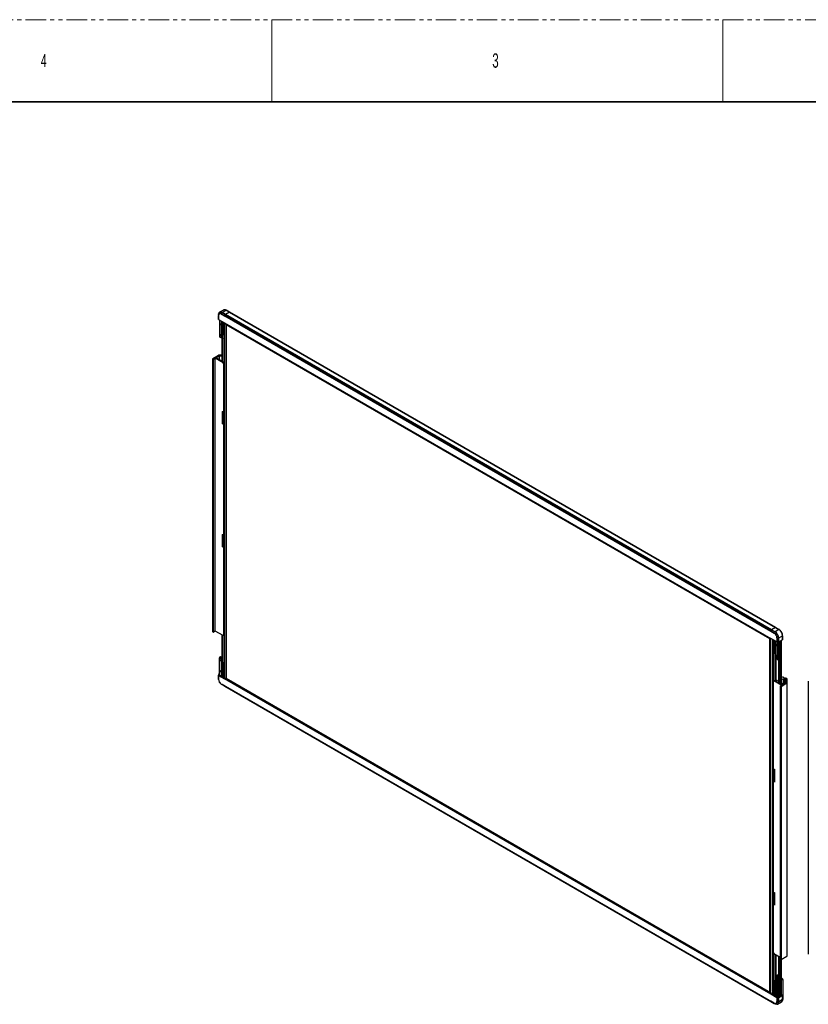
# Model space of a CAD drawing. Header units: millimetres. Extents: x 0 to 1118, y 0 to 864.
# Tile 86 of 256: x 620 to 865, y 559 to 864. Entities that reach past the tile are written whole.
import ezdxf

# ---------------------------------------------------------------- set-up
doc = ezdxf.new("R2010")
doc.units = ezdxf.units.MM
doc.linetypes.add('PHANTOM', pattern=[12.7, 6.35, -1.27, 1.27, -1.27, 1.27, -1.27])
doc.styles.add('SLDTEXTSTYLE3', font='TXT', dxfattribs={"width": 0.6})

msp = doc.modelspace()

# ---------------------------------------------------------------- linework, layer by layer
at = {"color": 7, "linetype": 'PHANTOM', "lineweight": 18}
msp.add_line((0, 863.6), (1117.6, 863.6), dxfattribs=at)
at = {"color": 7, "linetype": 'Continuous', "lineweight": 18}
for p, q in [((698.5, 863.6), (698.5, 838.2)), ((838.2, 863.6), (838.2, 838.2))]:
    msp.add_line(p, q, dxfattribs=at)
at = {"color": 7, "linetype": 'Continuous', "lineweight": 35}
msp.add_line((12.7, 838.2), (1104.9, 838.2), dxfattribs=at)
at = {"color": 7, "linetype": 'Continuous', "lineweight": 25}
for p, q in [((682.0203, 772.283), (682.0203, 772.0268)), ((682.0203, 772.0268), (682.0203, 770.802)), ((682.03, 770.7884), (682.03, 772.0132)), ((682.0556, 771.9984), (682.0556, 770.7736)), ((682.0674, 771.9916), (682.0674, 770.7668)), ((682.4122, 772.5909), (682.3125, 772.5334)), ((683.5503, 773.7098), (682.358, 773.0215)), ((682.9042, 772.518), (683.9648, 771.9057)), ((683.9648, 771.8761), (682.9042, 772.4884)), ((682.9042, 772.4748), (683.9766, 771.8557)), ((682.9111, 772.5412), (683.1329, 772.9255)), ((683.9717, 771.9289), (682.9111, 772.5412)), ((683.1329, 772.9255), (684.1936, 772.3132)), ((683.1496, 772.9431), (684.3419, 773.6314)), ((684.2103, 772.3308), (683.1496, 772.9431)), ((683.9648, 771.8761), (683.9648, 771.9057)), ((683.9648, 771.8761), (683.9766, 771.8829)), ((684.1936, 772.3132), (683.9717, 771.9289)), ((683.9766, 771.8557), (683.9766, 771.8989)), ((683.9766, 771.8989), (853.0081, 674.319)), ((683.9835, 771.9221), (684.2054, 772.3064)), ((853.015, 674.3423), (683.9835, 771.9221)), ((684.2054, 772.3064), (853.2369, 674.7266)), ((685.4026, 773.0191), (684.2103, 772.3308)), ((685.4144, 773.0123), (684.2221, 772.324)), ((853.2536, 674.7442), (684.2221, 772.324)), ((684.3419, 773.6314), (685.4026, 773.0191)), ((685.4443, 773.0233), (684.3836, 773.6356)), ((685.4144, 773.0123), (854.4459, 675.4325)), ((854.4876, 675.4366), (685.456, 773.0165)), ((682.03, 770.7884), (682.0556, 770.7736)), ((682.0556, 770.7736), (682.0674, 770.7804)), ((682.0674, 770.7668), (683.916, 769.6996)), ((682.3316, 770.6143), (682.3316, 765.49)), ((683.2948, 769.9684), (683.4598, 769.8731)), ((683.2948, 766.1579), (683.2948, 769.9684)), ((683.4598, 766.0626), (683.4598, 769.8731)), ((683.6955, 769.8269), (683.6955, 766.0626)), ((683.916, 769.6996), (853.0682, 672.0501)), ((683.9206, 769.6967), (683.9206, 659.7334)), ((684.0166, 769.6216), (684.2831, 769.3645)), ((852.9157, 672.0166), (684.2842, 769.3655)), ((684.392, 769.1016), (684.5667, 769.2024)), ((852.74, 671.9164), (684.392, 769.1016)), ((684.392, 769.1016), (684.392, 659.7505)), ((682.9412, 765.1181), (682.356, 765.456)), ((682.3732, 765.4178), (682.9585, 765.0799)), ((683.0418, 765.0799), (683.3365, 765.25)), ((683.3537, 765.2882), (683.0591, 765.1181)), ((683.4598, 766.0626), (683.2948, 766.1579)), ((683.3293, 766.0815), (683.4943, 765.9863)), ((683.3781, 765.3222), (683.3781, 766.0534)), ((683.5305, 765.867), (683.3781, 765.7791)), ((683.3781, 765.4768), (683.5305, 765.3889)), ((683.5305, 757.5774), (683.5305, 765.9787)), ((683.6955, 766.0626), (683.5776, 765.9945)), ((683.0473, 765.0831), (683.0473, 757.8563)), ((680.2778, 758.6591), (682.0919, 759.7063)), ((681.2619, 758.887), (682.2931, 759.4823)), ((683.0473, 759.7204), (682.1508, 759.7204)), ((682.2931, 759.4823), (683.0473, 759.4823)), ((682.2931, 759.4823), (682.2931, 758.2917)), ((680.2534, 758.6251), (680.2534, 674.1403)), ((680.2778, 758.5911), (680.431, 758.5026)), ((680.2778, 674.1063), (680.2778, 758.5911)), ((680.431, 674.0179), (680.431, 758.5026)), ((680.4782, 758.5026), (681.0262, 758.819)), ((680.4782, 674.0179), (680.4782, 758.5026)), ((683.501, 757.3903), (681.0262, 758.819)), ((681.0262, 674.3342), (681.0262, 758.819)), ((683.1711, 757.7849), (681.2619, 758.887)), ((683.5305, 757.9924), (683.1711, 757.7849)), ((683.473, 757.7959), (683.5305, 757.8291)), ((683.473, 757.7959), (683.473, 757.6105)), ((683.473, 757.6105), (683.6778, 757.4923)), ((683.501, 757.3903), (683.6778, 757.4923)), ((683.7014, 757.0432), (683.501, 757.3903)), ((683.6778, 757.4923), (683.8782, 757.1453)), ((683.7014, 673.0212), (683.7014, 757.0432)), ((683.7721, 757.0024), (683.8782, 757.0637)), ((683.7721, 673.062), (683.7721, 757.0024)), ((683.8782, 757.0637), (683.8782, 673.1233)), ((683.8928, 673.1329), (683.8928, 757.0948)), ((683.2948, 742.3285), (683.4598, 742.2332)), ((683.2948, 738.5179), (683.2948, 742.3285)), ((683.4598, 738.4227), (683.4598, 742.2332)), ((683.4598, 738.4227), (683.2948, 738.5179)), ((683.2948, 704.2232), (683.4598, 704.128)), ((683.2948, 700.4127), (683.2948, 704.2232)), ((683.4598, 700.3175), (683.4598, 704.128)), ((683.4598, 700.3175), (683.2948, 700.4127)), ((680.2778, 674.1063), (680.431, 674.0179)), ((681.0262, 674.3342), (680.4782, 674.0179)), ((683.501, 672.9055), (681.0262, 674.3342)), ((853.0081, 674.2759), (853.0081, 674.319)), ((853.0199, 674.2827), (853.0081, 674.2759)), ((854.0806, 673.6568), (853.0081, 674.2759)), ((853.2369, 674.7266), (853.015, 674.3423)), ((853.0199, 674.3122), (854.0806, 673.6999)), ((853.0199, 674.3122), (853.0199, 674.2827)), ((854.0806, 673.6704), (853.0199, 674.2827)), ((853.0268, 674.3355), (853.2487, 674.7198)), ((854.0875, 673.7232), (853.0268, 674.3355)), ((853.2487, 674.7198), (854.3094, 674.1075)), ((854.4459, 675.4325), (853.2536, 674.7442)), ((854.4577, 675.4257), (853.2654, 674.7374)), ((854.326, 674.1251), (853.2654, 674.7374)), ((854.3094, 674.1075), (854.0875, 673.7232)), ((855.5183, 674.8134), (854.326, 674.1251)), ((854.4577, 675.4257), (855.5183, 674.8134)), ((855.56, 674.8175), (854.4993, 675.4298)), ((683.0473, 673.1674), (683.0473, 666.5261)), ((683.501, 672.9055), (683.7014, 673.0212)), ((683.501, 672.9055), (683.6778, 673.0076)), ((683.5305, 664.6074), (683.5305, 672.9225)), ((683.8782, 673.1233), (683.6778, 673.0076)), ((683.7721, 673.062), (683.8782, 673.1233)), ((852.74, 671.9164), (852.9147, 672.0172)), ((852.74, 562.5652), (852.74, 671.9164)), ((853.0022, 672.0683), (852.9166, 672.0189)), ((852.938, 672.0312), (852.9958, 672.0647)), ((852.9757, 562.7013), (852.9757, 672.0524)), ((854.9173, 670.9827), (853.0682, 672.0501)), ((853.6828, 561.7318), (853.6828, 671.6953)), ((853.8007, 658.8592), (853.8007, 671.6273)), ((853.8449, 671.6018), (853.8449, 658.8848)), ((853.9963, 671.4245), (854.1613, 671.3292)), ((853.9963, 671.4245), (853.9963, 667.614)), ((854.1613, 671.3292), (854.1613, 667.5187)), ((854.4198, 671.2699), (854.4198, 666.1456)), ((854.9173, 672.2075), (854.9173, 670.9827)), ((854.9173, 670.9827), (854.9291, 670.9895)), ((854.9291, 670.9759), (854.9291, 672.2007)), ((854.9291, 670.9759), (854.9547, 670.9611)), ((854.9547, 672.1859), (854.9547, 670.9611)), ((854.9783, 672.1803), (855.422, 672.1803)), ((854.9783, 670.9555), (854.9783, 672.1803)), ((855.422, 670.9555), (854.9783, 670.9555)), ((855.422, 672.1803), (855.422, 670.9555)), ((855.4456, 672.1859), (856.6379, 672.8742)), ((855.4456, 670.9611), (855.4456, 672.1859)), ((856.6379, 671.6494), (855.4456, 670.9611)), ((855.5192, 665.9473), (855.5192, 671.0036)), ((855.813, 670.6613), (855.5192, 670.8309)), ((855.813, 671.1732), (855.813, 658.1208)), ((855.9308, 658.0528), (855.9308, 671.2412)), ((856.3677, 657.8006), (856.3677, 671.4934)), ((856.6379, 672.8742), (856.6379, 671.6494)), ((856.6623, 671.6834), (856.6623, 672.9082)), ((854.1613, 667.5187), (853.9963, 667.614)), ((855.5192, 669.0085), (855.813, 669.1781)), ((855.71, 668.4935), (855.813, 668.5529)), ((682.3316, 666.1345), (682.3316, 666.0734)), ((682.3316, 660.6979), (682.3316, 666.0734)), ((682.356, 666.0394), (682.9412, 665.7015)), ((682.356, 660.6638), (682.356, 666.0394)), ((682.615, 666.3462), (682.3732, 666.2066)), ((682.6567, 666.3421), (682.4149, 666.2025)), ((682.4149, 666.2025), (682.4149, 666.1415)), ((682.4149, 666.1415), (683.0002, 665.8036)), ((683.2948, 665.9737), (682.6567, 666.3421)), ((683.3365, 665.9778), (682.6983, 666.3462)), ((682.9412, 660.326), (682.9412, 665.7015)), ((683.0002, 665.8036), (683.2948, 665.9737)), ((683.0591, 665.7015), (683.3537, 665.8716)), ((683.0591, 660.326), (683.0591, 665.7015)), ((683.1045, 666.3764), (683.1045, 666.1117)), ((683.1652, 666.322), (683.5305, 666.1111)), ((683.2223, 666.0437), (683.2223, 666.289)), ((683.3781, 664.5134), (683.3781, 665.9056)), ((683.4127, 664.5393), (683.5305, 664.6074)), ((683.5776, 664.4441), (683.4127, 664.5393)), ((683.5305, 664.6074), (683.6955, 664.5121)), ((854.0309, 667.5376), (854.1958, 667.4424)), ((854.2792, 667.4507), (854.397, 667.5187)), ((854.397, 667.5187), (854.397, 658.9526)), ((855.0294, 665.7737), (854.4442, 666.1116)), ((854.4614, 666.0734), (855.0467, 665.7355)), ((854.7152, 658.9654), (854.7152, 665.9269)), ((855.1941, 665.7596), (855.0884, 665.7596)), ((855.0884, 665.7244), (855.1941, 665.7244)), ((855.2357, 665.7355), (855.4775, 665.8751)), ((855.4948, 665.9133), (855.253, 665.7737)), ((855.5166, 658.2919), (855.5166, 665.9267)), ((855.813, 666.6126), (855.5192, 666.7822)), ((683.2948, 664.3352), (683.4598, 664.24)), ((683.2948, 660.5247), (683.2948, 664.3352)), ((683.4598, 660.4294), (683.4598, 664.24)), ((683.6955, 664.5121), (683.5776, 664.4441)), ((683.6955, 664.5121), (683.6955, 660.4294)), ((682.0203, 660.8905), (682.0203, 660.6343)), ((682.0203, 660.6343), (682.0203, 659.4095)), ((682.3316, 661.0782), (682.03, 660.9041)), ((682.03, 659.3959), (682.03, 660.6207)), ((682.0556, 660.6059), (682.03, 660.6207)), ((682.0556, 660.6059), (682.256, 660.7216)), ((682.0556, 660.6059), (682.0556, 659.3811)), ((682.0674, 660.5991), (682.2442, 660.7012)), ((682.0674, 659.3743), (682.0674, 660.5991)), ((682.0674, 660.5991), (683.916, 659.5319)), ((684.0928, 659.634), (682.2442, 660.7012)), ((682.256, 660.7216), (682.256, 660.6944)), ((682.356, 660.6638), (682.256, 660.7216)), ((683.1416, 660.2103), (682.9412, 660.326)), ((683.0591, 660.326), (683.308, 660.4697)), ((683.4598, 660.4294), (683.2948, 660.5247)), ((683.3293, 660.4484), (683.4943, 660.3531)), ((683.5305, 659.9586), (683.5305, 660.3455)), ((683.6955, 660.4294), (683.5776, 660.3614)), ((683.7544, 659.8293), (683.7544, 660.2593)), ((683.781, 659.814), (683.781, 660.2222)), ((683.8688, 660.3293), (683.8155, 660.2985)), ((683.9206, 660.2995), (683.8723, 660.3274)), ((683.9206, 660.2777), (683.8988, 660.2903)), ((684.0928, 659.634), (683.916, 659.5319)), ((853.0682, 561.8824), (683.916, 659.5319)), ((684.0166, 659.5337), (684.3184, 659.7079)), ((684.3184, 659.7079), (684.392, 659.7504)), ((684.3184, 659.7079), (852.9016, 562.3869)), ((684.392, 659.7505), (852.74, 562.5652)), ((853.7754, 658.8434), (853.7754, 574.8816)), ((853.9904, 658.9688), (853.7901, 658.8531)), ((853.7901, 658.8531), (853.7901, 574.8311)), ((853.9904, 658.9688), (854.1672, 659.0709)), ((853.9904, 658.9688), (856.4653, 657.5401)), ((854.1672, 659.0709), (854.372, 658.9526)), ((854.372, 658.9526), (854.6931, 658.9526)), ((855.0334, 658.9858), (854.674, 658.7783)), ((854.674, 658.7783), (856.5832, 657.6762)), ((854.892, 659.0675), (854.6931, 658.9526)), ((856.589, 660.0472), (856.3677, 659.9194)), ((856.9072, 659.224), (856.3677, 659.5354)), ((857.2254, 659.7478), (856.7069, 660.0472)), ((856.8483, 659.4621), (857.2254, 659.6798)), ((856.8483, 659.4621), (857.0605, 659.3396)), ((857.6851, 659.7002), (857.0605, 659.3396)), ((857.1429, 659.224), (857.4721, 659.414)), ((857.2499, 659.4489), (857.2499, 659.7138)), ((857.6144, 659.3799), (857.6144, 658.2715)), ((857.7322, 659.7002), (858.0024, 659.5442)), ((858.0268, 658.1894), (858.0268, 659.5102)), ((864.6189, 658.7948), (864.6189, 574.3101)), ((682.9042, 657.925), (683.9766, 657.3059)), ((682.9042, 657.9114), (683.9648, 657.2991)), ((683.9648, 657.2696), (682.9042, 657.8819)), ((682.9111, 657.8666), (683.9717, 657.2543)), ((683.1329, 657.7385), (682.9111, 657.8666)), ((684.1936, 657.1262), (683.1329, 657.7385)), ((683.9648, 657.2991), (683.9766, 657.3059)), ((683.9648, 657.2696), (683.9648, 657.2991)), ((683.9717, 657.2543), (683.9835, 657.2475)), ((683.9766, 657.3059), (683.9766, 657.2628)), ((853.0081, 559.6829), (683.9766, 657.2628)), ((683.9835, 657.2475), (853.015, 559.6677)), ((684.2054, 657.1194), (683.9835, 657.2475)), ((853.2289, 559.5442), (684.2054, 657.1194)), ((855.9075, 657.2101), (855.9075, 572.7254)), ((856.4653, 657.5401), (855.9173, 657.2238)), ((856.0705, 657.1081), (855.9173, 657.1965)), ((855.9173, 657.1965), (855.9173, 572.7118)), ((856.0705, 657.1081), (856.0705, 572.6233)), ((858.0024, 658.1553), (856.1884, 657.1081)), ((856.1884, 657.1081), (856.1884, 572.6233)), ((856.5832, 657.6762), (857.6144, 658.2715)), ((858.0024, 658.1553), (858.0024, 573.6706)), ((858.0268, 573.7046), (858.0268, 658.1894)), ((853.9963, 631.5365), (854.1613, 631.4412)), ((853.9963, 631.5365), (853.9963, 627.7259)), ((854.1613, 631.4412), (854.1613, 627.6307)), ((854.1613, 627.6307), (853.9963, 627.7259)), ((853.9963, 593.4312), (854.1613, 593.336)), ((853.9963, 593.4312), (853.9963, 589.6207)), ((854.1613, 593.336), (854.1613, 589.5255)), ((854.1613, 589.5255), (853.9963, 589.6207)), ((853.7901, 574.8311), (853.9904, 574.4841)), ((853.8007, 561.6637), (853.8007, 574.8128)), ((853.8449, 574.7362), (853.8449, 562.2043)), ((853.9904, 574.4841), (855.9075, 573.3773)), ((854.397, 574.2494), (854.397, 565.9682)), ((854.7152, 567.1522), (854.7152, 574.0657)), ((855.5166, 566.9617), (855.5166, 573.603)), ((855.813, 573.4319), (855.813, 561.2776)), ((856.1884, 572.6233), (858.0024, 573.6706)), ((856.0705, 572.6233), (855.9173, 572.7118)), ((855.9308, 561.3457), (855.9308, 572.704)), ((856.3677, 561.5979), (856.3677, 572.7269)), ((855.3988, 566.8937), (854.8331, 567.2202)), ((855.4821, 566.8854), (855.813, 567.0764)), ((853.9963, 565.7913), (854.1613, 565.6961)), ((853.9963, 565.7913), (853.9963, 561.9808)), ((854.232, 566.0635), (854.1142, 565.9954)), ((854.2792, 565.9002), (854.1142, 565.9954)), ((854.1613, 565.6961), (854.1613, 561.8855)), ((854.232, 566.0635), (854.397, 565.9682)), ((854.2792, 565.9002), (854.397, 565.9682)), ((854.4198, 566.729), (854.4198, 561.3535)), ((854.4442, 566.695), (854.4442, 561.3194)), ((854.4442, 566.695), (855.0294, 566.3571)), ((854.756, 566.9713), (854.4614, 566.8012)), ((854.7977, 566.9672), (854.5031, 566.7971)), ((854.5031, 566.7971), (855.0884, 566.4592)), ((855.4358, 566.5988), (854.7977, 566.9672)), ((855.4775, 566.6029), (854.8394, 566.9713)), ((855.0294, 560.9816), (855.0294, 566.3571)), ((855.0884, 566.4592), (855.1941, 566.4592)), ((855.0884, 566.4592), (855.0884, 566.343)), ((855.0884, 566.343), (855.1941, 566.343)), ((855.0884, 560.9675), (855.0884, 566.343)), ((855.1941, 566.4592), (855.4358, 566.5988)), ((855.1941, 566.4592), (855.1941, 566.343)), ((855.1941, 560.9675), (855.1941, 566.343)), ((855.253, 566.3571), (855.4948, 566.4967)), ((855.253, 560.9816), (855.253, 566.3571)), ((855.3045, 566.9481), (855.3045, 566.7028)), ((855.4948, 561.1211), (855.4948, 566.4967)), ((855.5192, 561.1552), (855.5192, 566.5307)), ((855.5192, 566.3045), (855.5873, 566.2744)), ((855.5873, 565.5939), (855.5192, 565.6425)), ((855.813, 564.511), (855.5192, 564.6806)), ((855.7052, 566.3424), (855.5873, 566.2744)), ((855.813, 566.2566), (855.7052, 566.3424)), ((855.7956, 565.5733), (855.813, 565.5833)), ((856.4376, 566.8592), (856.3677, 566.8995)), ((856.6969, 566.1924), (856.7911, 566.2468)), ((856.6969, 566.1924), (856.6969, 560.3454)), ((856.7911, 560.3998), (856.7911, 566.2468)), ((852.74, 562.5652), (852.9757, 562.7013)), ((852.7606, 562.5771), (852.9958, 562.4413)), ((852.9958, 562.4413), (852.9016, 562.3869)), ((853.0022, 561.9804), (852.9016, 562.3869)), ((852.9958, 562.4413), (853.0418, 562.3617)), ((853.1617, 562.0725), (853.0022, 561.9804)), ((853.0324, 562.2984), (853.1617, 562.0725)), ((853.245, 561.9845), (853.0682, 561.8824)), ((854.9173, 560.815), (853.0682, 561.8824)), ((853.245, 561.9845), (855.0941, 560.917)), ((853.8449, 562.2723), (853.8007, 562.2468)), ((853.8449, 562.2505), (853.826, 562.2614)), ((853.8449, 562.2043), (853.9963, 562.1168)), ((853.8708, 562.1893), (853.8519, 562.1784)), ((853.8519, 562.1784), (853.8519, 561.6341)), ((853.9963, 562.0951), (853.8519, 562.1784)), ((854.1613, 561.8855), (853.9963, 561.9808)), ((854.0309, 561.9045), (854.1958, 561.8092)), ((854.1466, 561.8377), (854.1466, 561.464)), ((854.1731, 561.4487), (854.1731, 561.8224)), ((854.4198, 561.5648), (854.2021, 561.4392)), ((854.4442, 561.3194), (854.2438, 561.4351)), ((854.2792, 561.8175), (854.397, 561.8855)), ((854.397, 561.8855), (854.397, 561.5517)), ((855.0941, 560.917), (854.9173, 560.815)), ((854.9291, 560.8082), (855.1294, 560.9238)), ((855.1294, 560.9238), (855.0294, 560.9816)), ((855.1941, 560.9675), (855.0884, 560.9675)), ((855.0941, 560.9034), (855.0941, 560.917)), ((855.4948, 561.1211), (855.253, 560.9816)), ((856.6379, 561.4817), (855.4456, 560.7934)), ((855.5192, 562.8582), (855.813, 563.0278)), ((855.5192, 561.7874), (855.813, 561.6178)), ((855.5192, 561.421), (855.813, 561.5906)), ((855.5192, 561.3792), (855.754, 561.2436)), ((855.5242, 562.0239), (855.6421, 562.092)), ((855.754, 561.2436), (856.4258, 561.6314)), ((856.4965, 561.6314), (856.6379, 561.5498)), ((856.6379, 561.4817), (856.6379, 560.2569)), ((856.6623, 560.2909), (856.6623, 561.5157)), ((854.0806, 559.107), (853.0081, 559.7261)), ((853.0081, 559.7261), (853.0081, 559.6829)), ((853.015, 559.6677), (853.0268, 559.6609)), ((853.0199, 559.7057), (853.0317, 559.7125)), ((853.0199, 559.7057), (853.0199, 559.6761)), ((853.0199, 559.7057), (854.0806, 559.0934)), ((854.0806, 559.0638), (853.0199, 559.6761)), ((853.0268, 559.6609), (854.0875, 559.0486)), ((853.2487, 559.5327), (853.0268, 559.6609)), ((854.3094, 558.9204), (853.2487, 559.5327)), ((854.0875, 559.0486), (854.3094, 558.9204)), ((854.6722, 559.0484), (854.7718, 559.1059)), ((854.9173, 560.815), (854.9173, 559.5902)), ((854.9547, 560.7934), (854.9291, 560.8082)), ((854.9291, 559.5834), (854.9291, 560.8082)), ((854.9547, 560.7934), (854.9547, 559.5686)), ((854.9783, 560.7878), (855.422, 560.7878)), ((854.9783, 559.563), (854.9783, 560.7878)), ((855.422, 559.563), (854.9783, 559.563)), ((855.1176, 558.8437), (856.3099, 559.532)), ((855.422, 560.7878), (855.422, 559.563)), ((855.4456, 559.5686), (855.4456, 560.7934)), ((856.6379, 560.2569), (855.4456, 559.5686)), ((856.7911, 560.3998), (856.6969, 560.3454))]:
    msp.add_line(p, q, dxfattribs=at)
at = {"color": 8, "linetype": 'Continuous', "lineweight": 25}
for p, q in [((682.0556, 771.9984), (682.0675, 772.0053)), ((682.9042, 772.4748), (682.9159, 772.4816)), ((682.356, 770.6002), (682.356, 765.456)), ((682.799, 769.2149), (682.6516, 769.1298)), ((682.9412, 765.1181), (682.9412, 770.2623)), ((683.0591, 765.1181), (683.0591, 770.1943)), ((682.799, 765.8126), (682.6516, 765.7276)), ((683.3537, 765.2882), (683.3537, 766.0675)), ((683.3781, 765.7227), (683.5305, 765.8107)), ((683.3891, 764.5859), (683.5305, 764.6676)), ((854.0923, 673.6635), (854.0806, 673.6568)), ((854.4442, 671.2558), (854.4442, 666.1116)), ((854.929, 672.2142), (854.9173, 672.2075)), ((855.0294, 670.9555), (855.0294, 665.7737)), ((855.0884, 670.9555), (855.0884, 665.7596)), ((855.1941, 670.9555), (855.1941, 665.7596)), ((855.253, 670.9555), (855.253, 665.7737)), ((855.4948, 665.9133), (855.4948, 670.9895)), ((856.3433, 657.8146), (856.3433, 671.4793)), ((854.7338, 670.1291), (854.5864, 670.0441)), ((855.813, 670.4592), (855.5192, 670.2896)), ((855.5192, 670.0175), (855.813, 670.1871)), ((855.813, 669.2344), (855.5192, 669.0648)), ((855.813, 668.6826), (855.7894, 668.669)), ((682.6517, 665.4264), (682.5043, 665.3414)), ((683.3537, 664.4871), (683.3537, 665.8716)), ((683.3891, 666.601), (683.5305, 666.6827)), ((854.7338, 666.7269), (854.5864, 666.6418)), ((855.0884, 665.7244), (855.0884, 665.7596)), ((855.1748, 665.4161), (855.3811, 665.5352)), ((855.1941, 665.7244), (855.1941, 665.7596)), ((855.813, 666.4106), (855.5192, 666.241)), ((855.5192, 665.9688), (855.813, 666.1384)), ((682.6517, 662.0242), (682.5043, 661.9391)), ((682.0674, 659.3879), (682.0556, 659.3811)), ((683.4417, 660.3835), (683.1416, 660.2103)), ((683.5305, 660.2987), (683.2359, 660.1287)), ((683.7544, 660.2593), (683.8004, 660.2858)), ((683.8988, 660.2903), (683.9177, 660.3012)), ((856.9072, 657.8633), (856.9072, 659.224)), ((857.1429, 657.9993), (857.1429, 659.224)), ((857.2254, 659.4349), (857.2254, 659.6798)), ((857.4721, 658.1894), (857.4721, 659.414)), ((682.9042, 657.9114), (682.9159, 657.9182)), ((856.5007, 658.0297), (856.3677, 657.9529)), ((856.3433, 561.5838), (856.3433, 572.7128)), ((854.7152, 567.1522), (854.8331, 567.2202)), ((855.1748, 567.4312), (855.3811, 567.5503)), ((855.813, 567.1328), (855.5166, 566.9617)), ((854.8811, 565.8303), (854.7338, 565.7453)), ((855.813, 564.3089), (855.5192, 564.1393)), ((855.5192, 563.8672), (855.813, 564.0368)), ((855.5873, 565.73), (855.7641, 565.8321)), ((856.4376, 566.8592), (856.3677, 566.8188)), ((854.4198, 561.5367), (854.2438, 561.4351)), ((854.8811, 562.4281), (854.7338, 562.343)), ((855.813, 563.0841), (855.5192, 562.9145)), ((854.0924, 559.1002), (854.0806, 559.0934)), ((854.9173, 559.5902), (854.9291, 559.597))]:
    msp.add_line(p, q, dxfattribs=at)
at = {"color": 7, "linetype": 'Continuous', "lineweight": 25, "flags": 128}
for points in [[(682.0203, 772.283), (682.0416, 772.5213), (682.105, 772.7258), (682.2078, 772.8886), (682.3462, 773.0034), (682.5148, 773.0659), (682.7071, 773.0735), (682.9159, 773.0262), (683.1329, 772.9255)], [(683.1496, 772.9431), (682.9312, 773.0444), (682.7212, 773.0921), (682.5276, 773.0843), (682.3579, 773.0215), (682.2187, 772.9059), (682.1556, 772.819)], [(682.6516, 769.1298), (682.5953, 769.1753), (682.5475, 769.2398), (682.5155, 769.3134), (682.5043, 769.385), (682.5155, 769.4436), (682.5475, 769.4804), (682.5953, 769.4896), (682.6516, 769.4701)], [(682.6516, 769.4701), (682.708, 769.4246), (682.7558, 769.3601), (682.7877, 769.2865), (682.799, 769.2149), (682.7877, 769.1563), (682.7558, 769.1195), (682.708, 769.1102), (682.6516, 769.1298)], [(682.6516, 765.7276), (682.5953, 765.7731), (682.5475, 765.8375), (682.5155, 765.9112), (682.5043, 765.9827), (682.5155, 766.0414), (682.5475, 766.0781), (682.5953, 766.0874), (682.6516, 766.0678)], [(682.6516, 766.0678), (682.708, 766.0223), (682.7558, 765.9578), (682.7877, 765.8842), (682.799, 765.8126), (682.7877, 765.754), (682.7558, 765.7173), (682.708, 765.708), (682.6516, 765.7276)], [(683.3891, 764.5859), (683.3102, 764.6496), (683.2432, 764.7399), (683.1985, 764.8429), (683.1828, 764.9431), (683.1985, 765.0252), (683.2432, 765.0767), (683.3102, 765.0897), (683.3891, 765.0622)], [(683.3891, 765.0622), (683.468, 764.9985), (683.5305, 764.9158)], [(683.5305, 764.5691), (683.468, 764.5585), (683.3891, 764.5859)], [(854.5864, 670.0441), (854.5977, 670.1027), (854.6296, 670.1395), (854.6774, 670.1488), (854.7338, 670.1292), (854.7901, 670.0837), (854.8379, 670.0192), (854.8699, 669.9456), (854.8811, 669.874)], [(854.8811, 669.874), (854.8699, 669.8154), (854.8379, 669.7786), (854.7901, 669.7693), (854.7338, 669.7889), (854.6774, 669.8344), (854.6296, 669.8989), (854.5977, 669.9725), (854.5864, 670.0441)], [(855.5192, 668.6209), (855.586, 668.5978), (855.6433, 668.609), (855.6817, 668.6531), (855.6951, 668.7234)], [(855.7894, 668.669), (855.7688, 668.5611), (855.71, 668.4935), (855.6221, 668.4764), (855.5192, 668.512)], [(855.6779, 668.8213), (855.629, 668.8894), (855.5945, 668.9657)], [(855.813, 669.0287), (855.7399, 669.1228), (855.7318, 669.1312)], [(682.5043, 665.3414), (682.5155, 665.4), (682.5475, 665.4367), (682.5953, 665.446), (682.6516, 665.4264), (682.708, 665.3809), (682.7558, 665.3165), (682.7877, 665.2428), (682.799, 665.1713)], [(682.799, 665.1713), (682.7877, 665.1126), (682.7558, 665.0759), (682.708, 665.0666), (682.6516, 665.0862), (682.5953, 665.1317), (682.5475, 665.1962), (682.5155, 665.2698), (682.5043, 665.3414)], [(683.3891, 666.601), (683.3102, 666.6647), (683.2432, 666.755), (683.1985, 666.858), (683.1828, 666.9582), (683.1985, 667.0403), (683.2432, 667.0918), (683.3102, 667.1048), (683.3891, 667.0773)], [(683.3891, 667.0773), (683.468, 667.0136), (683.5305, 666.9309)], [(683.5305, 666.5842), (683.468, 666.5736), (683.3891, 666.601)], [(854.5864, 666.6418), (854.5977, 666.7005), (854.6296, 666.7372), (854.6774, 666.7465), (854.7338, 666.7269), (854.7901, 666.6814), (854.8379, 666.6169), (854.8699, 666.5433), (854.8811, 666.4717)], [(854.8811, 666.4717), (854.8699, 666.4131), (854.8379, 666.3764), (854.7901, 666.3671), (854.7338, 666.3867), (854.6774, 666.4322), (854.6296, 666.4966), (854.5977, 666.5703), (854.5864, 666.6418)], [(855.2993, 665.7723), (855.3207, 665.7385), (855.3654, 665.6354), (855.3811, 665.5352), (855.3654, 665.4531), (855.3207, 665.4017), (855.2538, 665.3887), (855.1748, 665.4161)], [(682.5043, 661.9391), (682.5155, 661.9977), (682.5475, 662.0345), (682.5953, 662.0438), (682.6516, 662.0242), (682.708, 661.9787), (682.7558, 661.9142), (682.7877, 661.8406), (682.799, 661.769)], [(682.799, 661.769), (682.7877, 661.7104), (682.7558, 661.6736), (682.708, 661.6644), (682.6516, 661.6839), (682.5953, 661.7294), (682.5475, 661.7939), (682.5155, 661.8675), (682.5043, 661.9391)], [(857.4721, 659.414), (857.4917, 659.4224), (857.5148, 659.4271), (857.5392, 659.4278), (857.5629, 659.4244), (857.5839, 659.4171), (857.6003, 659.4067), (857.6108, 659.3939), (857.6144, 659.3799)], [(856.3677, 658.2758), (856.4097, 658.2394), (856.4575, 658.1749), (856.4894, 658.1013), (856.5007, 658.0297), (856.4894, 657.9711), (856.4575, 657.9343), (856.4097, 657.9251), (856.3677, 657.9372)], [(855.1748, 567.4312), (855.0959, 567.4949), (855.029, 567.5852), (854.9843, 567.6882), (854.9686, 567.7884), (854.9843, 567.8705), (855.029, 567.922), (855.0959, 567.935), (855.1748, 567.9075)], [(855.1748, 567.9075), (855.2538, 567.8438), (855.3207, 567.7536), (855.3654, 567.6505), (855.3811, 567.5503), (855.3654, 567.4682), (855.3207, 567.4168), (855.2538, 567.4038), (855.1748, 567.4312)], [(854.7338, 565.7453), (854.6774, 565.7908), (854.6296, 565.8553), (854.5977, 565.9289), (854.5864, 566.0005), (854.5977, 566.0591), (854.6296, 566.0958), (854.6774, 566.1051), (854.7338, 566.0855)], [(854.7338, 566.0855), (854.7901, 566.04), (854.8379, 565.9756), (854.8699, 565.9019), (854.8811, 565.8304), (854.8699, 565.7717), (854.8379, 565.735), (854.7901, 565.7257), (854.7338, 565.7453)], [(855.7052, 566.3424), (855.5924, 566.3816), (855.5192, 566.3734)], [(855.5873, 566.1383), (855.5197, 566.1618), (855.5192, 566.1619)], [(855.5192, 565.7851), (855.5197, 565.7846), (855.5873, 565.73)], [(855.5873, 565.73), (855.655, 565.7065), (855.7123, 565.7177), (855.7506, 565.7618), (855.7641, 565.8321), (855.7506, 565.918), (855.7123, 566.0064), (855.655, 566.0837), (855.5873, 566.1383)], [(855.813, 565.5852), (855.7956, 565.5733), (855.7001, 565.5548), (855.5873, 565.5939)], [(855.7469, 565.93), (855.698, 565.9981), (855.6635, 566.0744)], [(854.7338, 562.343), (854.6774, 562.3885), (854.6296, 562.453), (854.5977, 562.5266), (854.5864, 562.5982), (854.5977, 562.6568), (854.6296, 562.6936), (854.6774, 562.7029), (854.7338, 562.6833)], [(854.7338, 562.6833), (854.7901, 562.6378), (854.8379, 562.5733), (854.8699, 562.4997), (854.8811, 562.4281), (854.8699, 562.3695), (854.8379, 562.3327), (854.7901, 562.3235), (854.7338, 562.343)], [(855.813, 562.1225), (855.7599, 562.1601), (855.6697, 562.1914), (855.5933, 562.1766), (855.5422, 562.1177), (855.5242, 562.0239)], [(855.6421, 562.092), (855.66, 562.1858), (855.663, 562.1919)], [(855.422, 559.563), (855.4007, 559.3246), (855.3373, 559.1202), (855.2345, 558.9574), (855.0961, 558.8426), (854.9275, 558.7801), (854.7352, 558.7724), (854.5264, 558.8198), (854.3094, 558.9204)], [(854.8413, 558.7697), (854.948, 558.7809), (855.1177, 558.8437), (855.2569, 558.9593), (855.3604, 559.123), (855.4241, 559.3288), (855.4456, 559.5686)]]:
    msp.add_lwpolyline(points, dxfattribs=at)
at = {"color": 7, "linetype": 'Continuous', "lineweight": 25}
for centre, radius, start, end in [((682.5633, 772.1149), 0.5502, 50.796715, 189.214037), ((682.0369, 772.0285), 0.0168, 185.694799, 245.625342), ((682.5629, 772.0996), 0.5399, 50.796715, 189.214037), ((682.5729, 772.0823), 0.5241, 50.796715, 189.214037), ((682.5775, 772.0744), 0.5168, 50.796715, 189.214037), ((682.9522, 772.5163), 0.0481, 148.856272, 178.043501), ((683.1751, 772.9023), 0.0481, 121.954672, 151.144391), ((684.0129, 771.904), 0.0481, 148.856272, 178.043501), ((684.0247, 771.8972), 0.0481, 148.856272, 178.043501), ((684.2357, 772.29), 0.0481, 121.954672, 151.144391), ((684.2475, 772.2832), 0.0481, 121.954672, 151.144391), ((685.4262, 772.9882), 0.0389, 52.69131, 127.305619), ((685.4388, 772.9783), 0.0419, 65.692881, 125.617577), ((682.0369, 770.8036), 0.0168, 185.694799, 245.625342), ((683.5154, 769.9635), 0.2207, 157.366261, 178.742484), ((683.6804, 769.8683), 0.2207, 157.366261, 178.742484), ((682.4149, 765.49), 0.0833, 180, 240.002688), ((682.3733, 765.4941), 0.0419, 185.694799, 245.625342), ((683.3765, 766.1488), 0.0822, 173.701153, 234.986667), ((683.2948, 765.3222), 0.0833, 299.997312, 0), ((683.5316, 766.051), 0.0728, 170.785963, 309.203285), ((683.0002, 765.2318), 0.1281, 242.609672, 297.390328), ((683.0002, 765.1521), 0.0833, 240.002688, 299.997312), ((682.1484, 759.6002), 0.1202, 88.855903, 118.040239), ((680.2907, 758.6251), 0.0364, 110.783421, 249.216579), ((680.4546, 758.5481), 0.0512, 242.609672, 297.390328), ((683.5162, 742.3235), 0.2214, 156.914804, 178.723514), ((683.6812, 742.2283), 0.2214, 156.914804, 178.723514), ((683.3934, 738.513), 0.0987, 177.135452, 214.945781), ((683.5584, 738.4178), 0.0987, 177.135452, 214.945781), ((683.5162, 704.2183), 0.2214, 156.914804, 178.723514), ((683.6812, 704.1231), 0.2214, 156.914804, 178.723514), ((683.3934, 700.4078), 0.0987, 177.135452, 214.945781), ((683.5584, 700.3125), 0.0987, 177.135452, 214.945781), ((680.2951, 674.1445), 0.0419, 185.694799, 245.625342), ((680.4546, 674.0634), 0.0512, 242.609672, 297.390328), ((853.0562, 674.3174), 0.0481, 148.856272, 178.043501), ((853.068, 674.3106), 0.0481, 148.856272, 178.043501), ((853.279, 674.7034), 0.0481, 121.954672, 151.144391), ((853.2908, 674.6966), 0.0481, 121.954672, 151.144391), ((854.1286, 673.6983), 0.0481, 148.856272, 178.043501), ((853.0569, 672.0995), 1.8998, 2.605478, 57.394522), ((853.0442, 672.0923), 1.936, 2.605478, 57.394522), ((854.3515, 674.0843), 0.0481, 121.954672, 151.144391), ((853.0063, 672.0703), 2.4183, 2.605478, 57.394522), ((853.0149, 672.0753), 2.4333, 2.605478, 57.394522), ((854.4695, 675.4016), 0.0389, 52.69131, 127.305619), ((854.4821, 675.3916), 0.0419, 65.692881, 125.617577), ((854.2072, 672.7636), 2.4333, 2.605478, 57.394522), ((854.217, 671.4196), 0.2207, 157.366261, 178.742484), ((853.0868, 672.1169), 1.8442, 2.605478, 57.394522), ((853.1006, 672.1248), 1.8186, 2.605478, 57.394522), ((854.3819, 671.3244), 0.2207, 157.366261, 178.742484), ((854.9773, 672.2284), 0.0481, 241.959761, 271.144097), ((854.9773, 671.0035), 0.0481, 241.959761, 271.144097), ((855.423, 672.2284), 0.0481, 268.855903, 298.040239), ((855.423, 671.0035), 0.0481, 268.855903, 298.040239), ((856.6206, 671.6876), 0.0419, 294.374658, 354.305201), ((854.078, 667.6049), 0.0822, 173.701152, 234.986667), ((855.307, 668.7044), 0.3886, 2.799712, 53.857552), ((855.1859, 668.6365), 0.6044, 3.080811, 44.908746), ((682.4149, 666.1345), 0.0833, 119.997312, 180), ((682.408, 666.126), 0.0769, 84.817422, 173.64866), ((682.408, 666.0649), 0.0769, 84.817422, 173.64866), ((682.3733, 666.0776), 0.0419, 185.694799, 245.625342), ((682.4839, 666.0336), 0.1281, 122.605478, 177.394522), ((682.6567, 666.274), 0.0833, 60.002688, 119.997312), ((683.0692, 665.6957), 0.1281, 122.605478, 177.394522), ((683.0002, 665.8153), 0.1281, 242.609672, 297.390328), ((682.9312, 665.6957), 0.1281, 2.605478, 57.394522), ((683.3032, 666.5378), 0.2561, 182.605478, 237.394522), ((683.2258, 665.8658), 0.1281, 2.605478, 57.394522), ((683.5507, 664.3236), 0.2561, 122.605478, 177.394522), ((683.2948, 665.9056), 0.0833, 0, 60.002688), ((854.2332, 667.5071), 0.0728, 170.785963, 309.203285), ((854.5031, 666.1456), 0.0833, 180, 240.002688), ((855.4001, 665.784), 0.4314, 180.460407, 238.524591), ((855.086, 665.8798), 0.1202, 241.959761, 271.144097), ((855.0884, 665.8077), 0.0833, 240.002688, 270), ((855.1965, 665.8798), 0.1202, 268.855903, 298.040239), ((855.1941, 665.8077), 0.0833, 270, 299.997312), ((855.4358, 665.9473), 0.0833, 299.997312, 0), ((683.7157, 664.2283), 0.2561, 122.605478, 177.394522), ((682.0369, 660.8888), 0.0168, 114.374658, 174.305201), ((682.0369, 660.636), 0.0168, 185.694799, 245.625342), ((682.0369, 659.4112), 0.0168, 185.694799, 245.625342), ((683.9543, 659.4975), 1.936, 182.605478, 237.394522), ((683.9279, 659.4822), 1.8998, 182.605478, 237.394522), ((683.8979, 659.4649), 1.8442, 182.605478, 237.394522), ((683.8841, 659.457), 1.8186, 182.605478, 237.394522), ((682.3733, 660.702), 0.0419, 185.694799, 245.625342), ((683.0002, 660.4397), 0.1281, 242.609672, 297.390328), ((683.0752, 660.1052), 0.1244, 24.068847, 57.722359), ((683.3765, 660.5157), 0.0822, 173.701153, 234.986667), ((683.5316, 660.4178), 0.0728, 170.785963, 309.203285), ((683.8263, 660.271), 0.0728, 50.796715, 189.214037), ((683.8528, 660.2339), 0.0728, 50.796715, 189.214037), ((684.1416, 659.7021), 0.0838, 234.381827, 294.313952), ((856.648, 659.9334), 0.1281, 62.609672, 117.390328), ((857.0251, 659.4514), 0.2562, 242.609672, 297.390328), ((857.2125, 659.7138), 0.0364, 290.783421, 69.216579), ((857.7086, 659.6547), 0.0512, 62.609672, 117.390328), ((857.9851, 659.506), 0.0419, 5.694799, 65.625342), ((682.9208, 657.8802), 0.0168, 174.379621, 234.301961), ((683.9815, 657.2679), 0.0168, 174.379621, 234.301961), ((683.9933, 657.2611), 0.0168, 174.379621, 234.301961), ((855.9225, 657.2101), 0.0146, 110.783421, 249.216579), ((856.1294, 657.2218), 0.1281, 242.609672, 297.390328), ((857.9851, 658.1935), 0.0419, 294.374658, 354.305201), ((854.2177, 631.5315), 0.2214, 156.914804, 178.723514), ((854.3827, 631.4363), 0.2214, 156.914804, 178.723514), ((854.0949, 627.721), 0.0987, 177.135452, 214.945781), ((854.2599, 627.6258), 0.0987, 177.135452, 214.945781), ((854.2177, 593.4263), 0.2214, 156.914804, 178.723514), ((854.3827, 593.331), 0.2214, 156.914804, 178.723514), ((854.0949, 589.6158), 0.0987, 177.135452, 214.945781), ((854.2599, 589.5205), 0.0987, 177.135452, 214.945781), ((857.9851, 573.7088), 0.0419, 294.374658, 354.305201), ((855.9242, 572.7271), 0.0168, 185.694799, 245.625342), ((856.1294, 572.7371), 0.1281, 242.609672, 297.390328), ((854.7871, 567.1638), 0.0728, 50.796715, 189.214037), ((854.2522, 565.7797), 0.2561, 122.605478, 177.394522), ((854.4172, 565.6844), 0.2561, 122.605478, 177.394522), ((854.5031, 566.729), 0.0833, 119.997312, 180), ((854.5721, 566.6892), 0.1281, 122.605478, 177.394522), ((854.7977, 566.8991), 0.0833, 60.002688, 119.997312), ((855.1574, 566.3513), 0.1281, 122.605478, 177.394522), ((855.086, 566.4633), 0.1202, 241.959761, 271.144097), ((855.1251, 566.3513), 0.1281, 2.605478, 57.394522), ((855.1965, 566.4633), 0.1202, 268.855903, 298.040239), ((855.4448, 566.9501), 0.0728, 230.796715, 9.214037), ((855.3668, 566.4909), 0.1281, 2.605478, 57.394522), ((855.4358, 566.5307), 0.0833, 0, 60.002688), ((855.2442, 565.7398), 0.6352, 26.438951, 57.3051), ((855.923, 566.1553), 0.7747, 2.743621, 54.970156), ((856.0235, 566.2118), 0.7684, 2.605478, 57.394522), ((853.3723, 562.1885), 0.2404, 208.855609, 238.045328), ((854.078, 561.9718), 0.0822, 173.701153, 234.986667), ((854.2332, 561.8739), 0.0728, 170.785963, 309.203285), ((854.2202, 561.4053), 0.038, 51.644121, 128.354263), ((854.4615, 561.3576), 0.0419, 185.694799, 245.625342), ((855.086, 561.0877), 0.1202, 241.959761, 271.144097), ((855.1965, 561.0877), 0.1202, 268.855903, 298.040239), ((855.4775, 561.1593), 0.0419, 294.374658, 354.305201), ((856.0422, 562.05), 0.5186, 182.876479, 220.51323), ((856.1658, 562.1197), 0.5245, 183.02538, 227.718627), ((856.4612, 561.5632), 0.0769, 62.609672, 117.390328), ((856.625, 561.5157), 0.0364, 290.783421, 69.216579), ((853.0248, 559.6813), 0.0168, 174.379621, 234.301961), ((853.0366, 559.6745), 0.0168, 174.379621, 234.301961), ((854.0972, 559.0622), 0.0168, 174.379621, 234.301961), ((854.4072, 559.5074), 0.5168, 230.796715, 9.214037), ((854.4118, 559.4995), 0.5241, 230.796715, 9.214037), ((854.4218, 559.4822), 0.5399, 230.796715, 9.214037), ((854.4352, 559.4749), 0.5502, 230.796715, 9.214037), ((854.9773, 560.8359), 0.0481, 241.959761, 271.144097), ((854.9773, 559.6111), 0.0481, 241.959761, 271.144097), ((855.423, 560.8359), 0.0481, 268.855903, 298.040239), ((855.423, 559.6111), 0.0481, 268.855903, 298.040239), ((856.0664, 560.3422), 0.727, 317.240165, 4.545604), ((855.8256, 560.3153), 0.8718, 335.860078, 1.974037)]:
    msp.add_arc(centre, radius, start, end, dxfattribs=at)
at = {"color": 8, "linetype": 'Continuous', "lineweight": 25}
for centre, radius, start, end in [((683.8781, 772.984), 0.7964, 54.382423, 114.307119), ((684.3663, 773.5974), 0.0419, 65.692881, 125.617577), ((682.3968, 765.4515), 0.0411, 173.701152, 234.986667), ((683.3129, 765.2837), 0.0411, 305.013333, 6.298848), ((683.3364, 765.3264), 0.0419, 294.374658, 354.305201), ((682.9821, 765.1136), 0.0411, 173.701152, 234.986667), ((683.0183, 765.1136), 0.0411, 305.013333, 6.298848), ((855.5428, 674.7793), 0.0419, 65.70768, 125.616288), ((856.6225, 672.9111), 0.0399, 292.737669, 355.957253), ((682.3905, 666.1684), 0.0419, 54.382423, 114.307119), ((682.6323, 666.308), 0.0419, 54.382423, 114.307119), ((682.6811, 666.308), 0.0419, 65.692881, 125.617577), ((683.3192, 665.9396), 0.0419, 65.692881, 125.617577), ((683.3364, 665.9098), 0.0419, 294.374658, 354.305201), ((854.4615, 666.1497), 0.0419, 185.694799, 245.625342), ((854.485, 666.1071), 0.0411, 173.701152, 234.986667), ((855.0703, 665.7692), 0.0411, 173.701152, 234.986668), ((855.2122, 665.7692), 0.0411, 305.013333, 6.298848), ((855.4539, 665.9088), 0.0411, 305.013333, 6.298848), ((855.4775, 665.9514), 0.0419, 294.374658, 354.305201), ((854.4615, 566.7332), 0.0419, 185.694799, 245.625342), ((854.4787, 566.763), 0.0419, 54.382423, 114.307119), ((854.7733, 566.9331), 0.0419, 54.382423, 114.307119), ((854.8221, 566.9331), 0.0419, 65.692881, 125.617577), ((855.4603, 566.5647), 0.0419, 65.692881, 125.617577), ((855.4775, 566.5349), 0.0419, 294.374658, 354.305201), ((855.8848, 560.161), 0.7592, 304.056351, 7.25583), ((856.6206, 560.2951), 0.0419, 294.374658, 354.305201)]:
    msp.add_arc(centre, radius, start, end, dxfattribs=at)
at = {"color": 7, "linetype": 'Continuous', "lineweight": 25}
for points, knots in [([(684.3836, 773.6356), (684.3468, 773.6556), (684.2399, 773.7136), (684.0627, 773.7752), (683.8608, 773.799), (683.686, 773.7782), (683.5928, 773.7273), (683.5533, 773.7057)], [0, 0, 0, 0, 0.124056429, 0.359987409, 0.595771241, 0.828290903, 1, 1, 1, 1]), ([(683.916, 769.6996), (683.9241, 769.6947), (683.94, 769.6851), (683.9657, 769.6663), (683.9917, 769.645), (684.0081, 769.6296), (684.0166, 769.6216)], [0, 0, 0, 0, 0.24978459, 0.49177763, 0.73802857, 1, 1, 1, 1]), ([(683.7014, 757.0432), (683.7069, 757.0344), (683.7166, 757.0188), (683.7328, 757.0038), (683.7455, 756.9982), (683.7546, 756.9969), (683.7637, 756.9982), (683.7692, 757.001), (683.7721, 757.0024)], [0, 0, 0, 0, 0.31656955, 0.56095625, 0.66737497, 0.77138845, 0.88015926, 1, 1, 1, 1]), ([(683.8782, 757.0637), (683.8809, 757.0654), (683.886, 757.0688), (683.8917, 757.076), (683.8952, 757.0846), (683.8966, 757.0984), (683.8918, 757.1199), (683.8831, 757.1361), (683.8782, 757.1453)], [0, 0, 0, 0, 0.11984074, 0.22861155, 0.33262503, 0.43904375, 0.68343045, 1, 1, 1, 1]), ([(856.3442, 673.9816), (856.3277, 674.0125), (856.2658, 674.1283), (856.131, 674.3121), (855.9467, 674.5222), (855.7534, 674.695), (855.622, 674.7782), (855.56, 674.8175)], [0, 0, 0, 0, 0.08548008, 0.319876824, 0.554508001, 0.789622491, 1, 1, 1, 1]), ([(856.6623, 672.9082), (856.6612, 672.9512), (856.6581, 673.0753), (856.6237, 673.2936), (856.5471, 673.5583), (856.4533, 673.7918), (856.3748, 673.9285), (856.3442, 673.9816)], [0, 0, 0, 0, 0.12699609, 0.36748155, 0.60776566, 0.84770098, 1, 1, 1, 1]), ([(683.7721, 673.062), (683.7692, 673.0604), (683.7637, 673.0572), (683.7546, 673.0519), (683.7455, 673.0467), (683.7328, 673.0393), (683.7166, 673.03), (683.7069, 673.0244), (683.7014, 673.0212)], [0, 0, 0, 0, 0.11984074, 0.22861155, 0.33262503, 0.43904375, 0.68343045, 1, 1, 1, 1]), ([(683.8782, 673.1233), (683.8831, 673.1261), (683.8918, 673.1311), (683.8966, 673.1339), (683.8952, 673.1331), (683.8917, 673.1311), (683.886, 673.1278), (683.8809, 673.1248), (683.8782, 673.1233)], [0, 0, 0, 0, 0.31656955, 0.56095625, 0.66737497, 0.77138845, 0.88015926, 1, 1, 1, 1]), ([(852.9166, 672.0189), (852.9174, 672.0194), (852.9184, 672.0199), (852.9273, 672.0251), (852.9318, 672.0277), (852.9356, 672.0299), (852.938, 672.0312)], [0, 0, 0, 0, 0.725643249, 0.826045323, 0.892213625, 1, 1, 1, 1]), ([(853.0022, 672.0683), (853.0053, 672.0696), (853.0115, 672.0719), (853.0265, 672.0695), (853.0454, 672.0627), (853.0605, 672.0543), (853.0682, 672.0501)], [0, 0, 0, 0, 0.26197143, 0.50822237, 0.75021541, 1, 1, 1, 1]), ([(684.0166, 659.5337), (684.0081, 659.5294), (683.9917, 659.5211), (683.9657, 659.5172), (683.94, 659.5201), (683.9241, 659.528), (683.916, 659.5319)], [0, 0, 0, 0, 0.26197143, 0.50822237, 0.75021541, 1, 1, 1, 1]), ([(853.7726, 658.843), (853.7736, 658.8436), (853.776, 658.845), (853.7849, 658.8502), (853.7901, 658.8531)], [0, 0, 0, 0, 0.42555778, 1, 1, 1, 1]), ([(853.7901, 574.8311), (853.7849, 574.8403), (853.776, 574.8563), (853.7736, 574.8737), (853.7726, 574.8812)], [0, 0, 0, 0, 0.57444222, 1, 1, 1, 1]), ([(853.0682, 561.8824), (853.0605, 561.8876), (853.0454, 561.8977), (853.0265, 561.9204), (853.0115, 561.9481), (853.0053, 561.9694), (853.0022, 561.9804)], [0, 0, 0, 0, 0.24978459, 0.49177763, 0.73802857, 1, 1, 1, 1]), ([(853.0418, 562.3617), (853.0441, 562.3571), (853.0485, 562.3483), (853.0514, 562.3348), (853.0519, 562.3232), (853.0503, 562.3139), (853.0473, 562.307), (853.0433, 562.3026), (853.0386, 562.3003), (853.0349, 562.3005), (853.0331, 562.3005)], [0, 0, 0, 0, 0.18932275, 0.35764371, 0.50561783, 0.63421512, 0.74492021, 0.84006347, 0.92329745, 1, 1, 1, 1]), ([(856.307, 559.5361), (856.3203, 559.542), (856.3871, 559.5716), (856.4808, 559.6708), (856.5803, 559.8278), (856.6414, 560.0203), (856.6611, 560.1811), (856.6622, 560.274), (856.6623, 560.2909)], [0, 0, 0, 0, 0.055096, 0.27781019, 0.50068784, 0.72765063, 0.95020191, 1, 1, 1, 1])]:
    msp.add_open_spline(points, degree=3, knots=knots, dxfattribs=at)

# ---------------------------------------------------------------- texts
at = {"color": 7, "linetype": 'Continuous', "lineweight": 0, "attachment_point": 1, "style": 'SLDTEXTSTYLE3'}
for s, insert, char_height in [('4', (627.0625, 852.9292), 3.9688), ('3', (766.7942, 853.1727), 4.445)]:
    msp.add_mtext(s, dxfattribs=dict(at, insert=insert, char_height=char_height))

doc.saveas('drawing.dxf')
